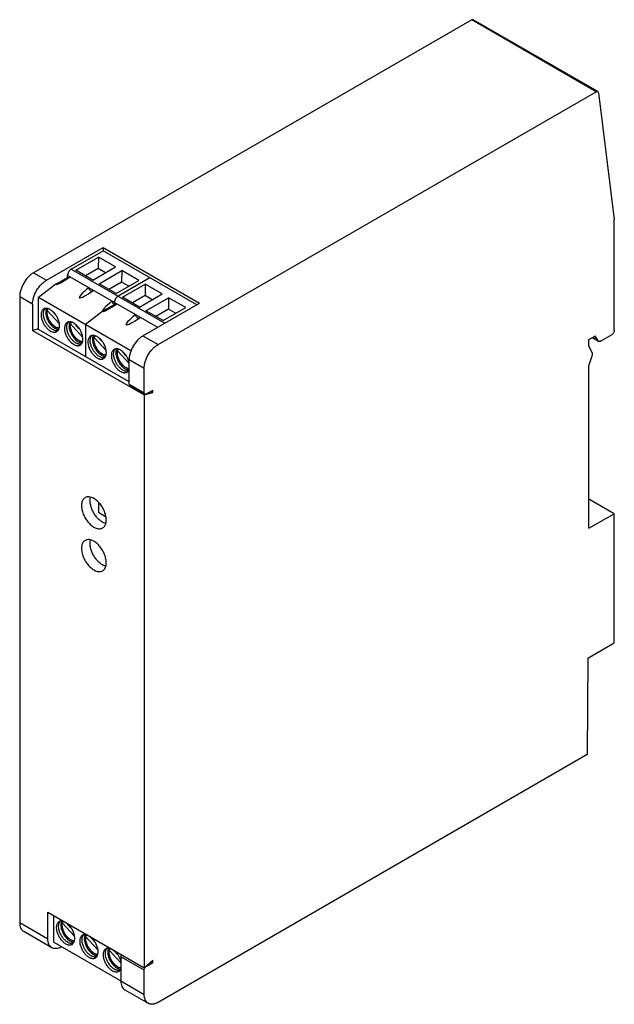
# Model space of a CAD drawing. Header units: millimetres. Extents: x 18 to 110, y 14 to 165.
import ezdxf

# ---------------------------------------------------------------- set-up
doc = ezdxf.new("R2010")
doc.units = ezdxf.units.MM
doc.header["$LTSCALE"] = 11.612723
doc.layers.get('0').update_dxf_attribs({"linetype": 'CONTINUOUS'})

msp = doc.modelspace()

# ---------------------------------------------------------------- linework, layer by layer
at = {"color": 7}
for p, q in [((87.69, 164.79), (20.47, 125.98)), ((87.94, 164.81), (87.69, 164.79)), ((106.78, 153.77), (87.69, 164.79)), ((107.03, 153.79), (87.94, 164.81)), ((39.57, 114.96), (106.78, 153.77)), ((106.78, 153.77), (107.03, 153.79)), ((107.03, 153.79), (107.14, 153.61)), ((107.14, 153.61), (109.57, 134.17)), ((109.57, 117.12), (109.57, 134.12)), ((22.45, 124.84), (31.15, 129.86)), ((26.27, 126.55), (31.15, 129.37)), ((31.15, 129.86), (31.15, 129.37)), ((31.15, 129.86), (45.95, 121.31)), ((45.52, 121.07), (31.15, 129.37)), ((26.94, 126.38), (30.42, 128.39)), ((30.42, 128.39), (30.4, 126.62)), ((33.04, 126.87), (30.42, 128.39)), ((20.47, 125.98), (22.45, 124.84)), ((25.71, 125.25), (25.71, 125.57)), ((39.52, 117.6), (25.71, 125.57)), ((26.27, 126.55), (40.64, 118.26)), ((29.56, 124.86), (26.94, 126.38)), ((30.4, 126.62), (28.46, 125.5)), ((29.56, 124.86), (33.04, 126.87)), ((31.5, 125.98), (30.4, 126.62)), ((30.53, 124.3), (34.02, 126.31)), ((34.02, 126.31), (33.99, 124.54)), ((36.63, 124.8), (34.02, 126.31)), ((23.92, 124.21), (21.25, 122.19)), ((23.92, 124.21), (25.71, 125.25)), ((33.15, 122.79), (30.53, 124.3)), ((33.99, 124.54), (32.05, 123.42)), ((33.15, 122.79), (36.63, 124.8)), ((38.34, 125.22), (33.46, 122.4)), ((35.09, 123.91), (33.99, 124.54)), ((34.13, 122.23), (37.61, 124.24)), ((37.61, 124.24), (37.59, 122.47)), ((40.22, 122.73), (37.61, 124.24)), ((37.59, 122.47), (35.65, 121.35)), ((36.74, 120.72), (40.22, 122.73)), ((38.68, 121.84), (37.59, 122.47)), ((18.35, 122.31), (18.35, 26.29)), ((20.33, 121.16), (18.35, 122.31)), ((20.33, 121.16), (20.33, 117.12)), ((21.25, 117.28), (21.25, 122.19)), ((35.42, 114.01), (21.25, 122.19)), ((32.89, 121.1), (31.1, 120.07)), ((32.89, 121.42), (32.89, 121.1)), ((36.74, 120.72), (34.13, 122.23)), ((37.25, 116.29), (45.95, 121.31)), ((37.72, 120.15), (41.2, 122.16)), ((41.2, 122.16), (41.18, 120.4)), ((43.82, 120.65), (41.2, 122.16)), ((22.55, 120.28), (22.58, 120.32)), ((22.77, 120.43), (22.58, 120.32)), ((24.42, 118.2), (22.58, 120.21)), ((23.91, 119.47), (23.32, 120.11)), ((31.1, 120.07), (28.44, 118.04)), ((40.34, 118.64), (37.72, 120.15)), ((41.18, 120.4), (39.24, 119.28)), ((40.34, 118.64), (43.82, 120.65)), ((42.27, 119.76), (41.18, 120.4)), ((23.57, 117.86), (23.57, 117.86)), ((26.15, 118.21), (26.18, 118.25)), ((28.01, 116.12), (26.17, 118.13)), ((26.36, 118.36), (26.18, 118.25)), ((27.5, 117.4), (26.91, 118.04)), ((28.44, 118.04), (28.44, 113.13)), ((21.25, 117.37), (20.33, 117.12)), ((20.33, 117.12), (37.44, 107.24)), ((35.13, 109.27), (21.25, 117.28)), ((23.73, 117.48), (23.75, 117.47)), ((107.45, 115.49), (109.22, 116.51)), ((27.16, 115.79), (27.16, 115.79)), ((27.32, 115.41), (27.34, 115.39)), ((29.74, 116.13), (29.77, 116.17)), ((31.6, 114.05), (29.76, 116.06)), ((29.96, 116.28), (29.77, 116.17)), ((31.09, 115.32), (30.51, 115.96)), ((37.25, 116.29), (39.57, 114.96)), ((105.68, 115.73), (106.67, 116.3)), ((105.68, 114.73), (105.68, 115.73)), ((107.2, 115.46), (106.2, 116.03)), ((106.22, 116.04), (107.14, 115.51)), ((106.72, 116.11), (106.53, 116.22)), ((106.72, 116.11), (106.67, 116.3)), ((107.14, 115.51), (106.72, 116.11)), ((107.2, 115.46), (107.14, 115.51)), ((30.75, 113.71), (30.75, 113.72)), ((30.91, 113.34), (30.94, 113.32)), ((33.33, 114.06), (33.36, 114.1)), ((33.55, 114.21), (33.36, 114.1)), ((35.13, 112.05), (33.36, 113.99)), ((34.69, 113.25), (34.1, 113.89)), ((105.71, 114.58), (106.15, 113.68)), ((106.15, 113.35), (105.71, 111.94)), ((35.13, 108.91), (35.13, 112.62)), ((37.44, 111.28), (35.13, 112.62)), ((34.35, 111.64), (34.34, 111.64)), ((34.5, 111.26), (34.53, 111.25)), ((37.44, 107.57), (37.44, 111.28)), ((105.68, 86.79), (105.68, 111.76)), ((35.13, 108.91), (35.23, 108.68)), ((35.13, 108.91), (37.44, 107.57)), ((37.54, 107.34), (35.23, 108.68)), ((37.44, 107.24), (38.77, 107.6)), ((37.54, 107.34), (37.44, 107.57)), ((37.79, 107.37), (37.54, 107.34)), ((38.77, 107.93), (37.79, 107.37)), ((38.48, 107.76), (38.77, 107.6)), ((38.77, 107.6), (38.77, 107.93)), ((37.44, 107.24), (37.44, 19.33)), ((30.44, 90.72), (30.44, 89.24)), ((109.57, 88.99), (105.68, 91.24)), ((30.44, 89.24), (31.54, 88.6)), ((105.68, 86.79), (109.57, 88.99)), ((109.57, 69.19), (109.57, 88.99)), ((105.53, 66.86), (109.57, 69.19)), ((105.53, 66.86), (105.42, 52.06)), ((105.42, 52.06), (39.57, 14.04)), ((22.67, 27.86), (37.44, 19.33)), ((22.67, 23.79), (22.67, 27.86)), ((23.58, 23.26), (23.58, 27.33)), ((18.35, 26.29), (22.67, 23.79)), ((24.89, 26.26), (24.92, 26.3)), ((24.91, 26.19), (26.74, 24.19)), ((25.14, 26.43), (24.92, 26.3)), ((26.2, 25.49), (25.57, 26.19)), ((23.29, 22.42), (18.97, 24.91)), ((28.48, 24.19), (28.51, 24.23)), ((28.74, 24.36), (28.51, 24.23)), ((23.58, 23.26), (33.86, 17.33)), ((25.9, 23.84), (25.9, 23.84)), ((26.06, 23.46), (26.09, 23.45)), ((28.5, 24.11), (30.34, 22.11)), ((29.79, 23.42), (29.16, 24.11)), ((29.5, 21.77), (29.49, 21.77)), ((29.65, 21.39), (29.68, 21.37)), ((32.07, 22.11), (32.1, 22.15)), ((32.33, 22.28), (32.1, 22.15)), ((32.1, 22.04), (33.86, 20.11)), ((33.39, 21.35), (32.75, 22.04)), ((33.09, 19.69), (33.09, 19.7)), ((37.44, 18.96), (33.86, 21.03)), ((33.86, 21.03), (33.86, 17.33)), ((38.77, 20.5), (37.44, 19.33)), ((37.79, 19.58), (38.77, 20.14)), ((38.52, 20.28), (38.77, 20.14)), ((38.77, 20.14), (38.77, 20.5)), ((33.24, 19.32), (33.27, 19.3)), ((37.44, 15.26), (37.44, 18.96)), ((37.75, 19.6), (37.79, 19.58)), ((33.86, 17.33), (37.44, 15.26)), ((34.49, 15.95), (38.06, 13.89))]:
    msp.add_line(p, q, dxfattribs=at)
for points in [[(23.57, 117.86), (23.57, 117.86), (23.57, 117.86)], [(27.16, 115.79), (27.16, 115.79), (27.16, 115.79)], [(30.75, 113.71), (30.75, 113.71), (30.75, 113.72)], [(34.35, 111.64), (34.35, 111.64), (34.34, 111.64)], [(25.9, 23.84), (25.9, 23.84), (25.9, 23.84)], [(29.5, 21.77), (29.49, 21.77), (29.49, 21.77)], [(33.09, 19.69), (33.09, 19.69), (33.09, 19.7)]]:
    msp.add_lwpolyline(points, dxfattribs=at)
for centre, radius, start, end in [((34.25, 121.29), 1.38, 146.2957, 153.7045), ((25.27, 120.06), 2.73, 195.6401, 196.9771), ((28.86, 117.99), 2.73, 195.6401, 196.9771), ((32.46, 115.92), 2.73, 195.6401, 196.9771), ((36.05, 113.84), 2.73, 195.6401, 196.9771), ((32.1, 111.44), 3.16, 19.0345, 21.0503), ((32.27, 111.5), 2.98, 15.1322, 19.0677), ((27, 25.68), 3.05, 196.5058, 199.7883), ((27.6, 26.04), 2.73, 195.6401, 196.9771), ((31.2, 23.97), 2.73, 195.6401, 196.9771), ((34.79, 21.9), 2.73, 195.6401, 196.9771)]:
    msp.add_arc(centre, radius, start, end, dxfattribs=at)
for centre, start_param, end_param in [((26.21, 125.95), -3.084306, -1.734825), ((29.8, 123.88), 1.849397, 4.548361), ((33.39, 121.81), 1.849397, 4.548361), ((36.98, 119.73), 1.849397, 4.548361)]:
    msp.add_ellipse(centre, major_axis=(2.31, 1.72), ratio=0.133825, start_param=start_param, end_param=end_param, dxfattribs=at)
for points, knots in [([(109.57, 134.17), (109.57, 134.17), (109.57, 134.15), (109.57, 134.13), (109.57, 134.12)], [0, 0, 0, 0, 0.243385, 1, 1, 1, 1]), ([(20.47, 125.98), (20.33, 125.9), (20.04, 125.7), (19.5, 125.19), (18.94, 124.42), (18.55, 123.54), (18.38, 122.82), (18.35, 122.47), (18.35, 122.31)], [0, 0, 0, 0, 0.114225, 0.237558, 0.499998, 0.76244, 0.885774, 1, 1, 1, 1]), ([(26.27, 126.55), (26.23, 126.53), (26.16, 126.48), (26.05, 126.38), (25.95, 126.26), (25.87, 126.13), (25.8, 125.99), (25.75, 125.85), (25.71, 125.71), (25.71, 125.62), (25.71, 125.57)], [0, 0, 0, 0, 0.114146, 0.237335, 0.366975, 0.499998, 0.633022, 0.762663, 0.885852, 1, 1, 1, 1]), ([(20.33, 121.16), (20.33, 121.33), (20.36, 121.68), (20.53, 122.4), (20.92, 123.27), (21.48, 124.05), (22.02, 124.55), (22.31, 124.75), (22.45, 124.84)], [0, 0, 0, 0, 0.114226, 0.23756, 0.500002, 0.762442, 0.885775, 1, 1, 1, 1]), ([(25.84, 125.2), (25.83, 125.2), (25.78, 125.21), (25.74, 125.23), (25.71, 125.25)], [0, 0, 0, 0, 0.230753, 1, 1, 1, 1]), ([(29.3, 123.17), (29.25, 123.2), (29.17, 123.26), (29.07, 123.39), (28.99, 123.54), (28.95, 123.65), (28.94, 123.7)], [0, 0, 0, 0, 0.231751, 0.487865, 0.750428, 1, 1, 1, 1]), ([(29.43, 123.12), (29.42, 123.12), (29.37, 123.13), (29.33, 123.15), (29.3, 123.17)], [0, 0, 0, 0, 0.230753, 1, 1, 1, 1]), ([(33.46, 122.4), (33.42, 122.38), (33.34, 122.33), (33.24, 122.23), (33.14, 122.11), (33.05, 121.98), (32.98, 121.84), (32.93, 121.7), (32.9, 121.56), (32.89, 121.47), (32.89, 121.42)], [0, 0, 0, 0, 0.114146, 0.237335, 0.366975, 0.499998, 0.633022, 0.762663, 0.885852, 1, 1, 1, 1]), ([(33.33, 122.31), (33.34, 122.32), (33.38, 122.36), (33.42, 122.38), (33.46, 122.4)], [0, 0, 0, 0, 0.259374, 1, 1, 1, 1]), ([(32.89, 121.1), (32.85, 121.12), (32.76, 121.19), (32.66, 121.32), (32.58, 121.47), (32.55, 121.57), (32.54, 121.63)], [0, 0, 0, 0, 0.231751, 0.487865, 0.750428, 1, 1, 1, 1]), ([(32.89, 121.42), (32.89, 121.44), (32.89, 121.49), (32.9, 121.54), (32.9, 121.58)], [0, 0, 0, 0, 0.240414, 1, 1, 1, 1]), ([(33.02, 121.05), (33.01, 121.05), (32.97, 121.06), (32.92, 121.08), (32.89, 121.1)], [0, 0, 0, 0, 0.230753, 1, 1, 1, 1]), ([(32.9, 121.58), (32.91, 121.63), (32.94, 121.74), (32.99, 121.85), (33.01, 121.9)], [0, 0, 0, 0, 0.487486, 1, 1, 1, 1]), ([(33.1, 122.06), (33.14, 122.11), (33.21, 122.2), (33.29, 122.28), (33.33, 122.31)], [0, 0, 0, 0, 0.512515, 1, 1, 1, 1]), ([(22.05, 120.43), (22, 120.4), (21.9, 120.33), (21.79, 120.19), (21.71, 120.01), (21.65, 119.81), (21.63, 119.59), (21.64, 119.34), (21.67, 119.09), (21.74, 118.82), (21.83, 118.55), (21.95, 118.29), (22.09, 118.03), (22.26, 117.79), (22.44, 117.57), (22.63, 117.37), (22.83, 117.2), (22.98, 117.11), (23.05, 117.06)], [0, 0, 0, 0, 0.042815, 0.087398, 0.135181, 0.187091, 0.243538, 0.304495, 0.369593, 0.438201, 0.509499, 0.582534, 0.656277, 0.729664, 0.801653, 0.871252, 0.937613, 1, 1, 1, 1]), ([(23.4, 117.27), (23.33, 117.31), (23.2, 117.39), (23.02, 117.55), (22.84, 117.72), (22.61, 117.99), (22.36, 118.36), (22.18, 118.77), (22.07, 119.1), (22.02, 119.35), (21.99, 119.58), (21.98, 119.8), (22.01, 120.01), (22.06, 120.2), (22.13, 120.36), (22.2, 120.45), (22.23, 120.5)], [0, 0, 0, 0, 0.060599, 0.124813, 0.192037, 0.261603, 0.404407, 0.546492, 0.615184, 0.681241, 0.744018, 0.803025, 0.857976, 0.908851, 0.955961, 1, 1, 1, 1]), ([(23.05, 120.33), (22.96, 120.38), (22.82, 120.44), (22.64, 120.5), (22.51, 120.52), (22.38, 120.53), (22.26, 120.51), (22.15, 120.48), (22.08, 120.45), (22.05, 120.43)], [0, 0, 0, 0, 0.289278, 0.42255, 0.548496, 0.667892, 0.78187, 0.891953, 1, 1, 1, 1]), ([(22.51, 120.54), (22.45, 120.47), (22.38, 120.32), (22.34, 120.1), (22.33, 119.96), (22.34, 119.89)], [0, 0, 0, 0, 0.417432, 0.689013, 1, 1, 1, 1]), ([(22.34, 119.89), (22.34, 119.78), (22.36, 119.55), (22.44, 119.21), (22.57, 118.86), (22.74, 118.52), (22.95, 118.2), (23.19, 117.92), (23.45, 117.67), (23.63, 117.54), (23.73, 117.48)], [0, 0, 0, 0, 0.114642, 0.237899, 0.367322, 0.499952, 0.632587, 0.762028, 0.885306, 1, 1, 1, 1]), ([(24.38, 117.43), (24.25, 117.45), (24.06, 117.51), (23.82, 117.64), (23.64, 117.77), (23.46, 117.92), (23.23, 118.16), (22.98, 118.5), (22.74, 118.94), (22.61, 119.33), (22.54, 119.64), (22.52, 119.87), (22.52, 120.08), (22.54, 120.22), (22.55, 120.28)], [0, 0, 0, 0, 0.104251, 0.161556, 0.222187, 0.285839, 0.352024, 0.489323, 0.628367, 0.762987, 0.826972, 0.887978, 0.945722, 1, 1, 1, 1]), ([(22.58, 120.21), (22.57, 120.22), (22.55, 120.24), (22.55, 120.27), (22.55, 120.28)], [0, 0, 0, 0, 0.530074, 1, 1, 1, 1]), ([(22.64, 119.33), (22.62, 119.41), (22.58, 119.56), (22.55, 119.79), (22.55, 120), (22.57, 120.14), (22.58, 120.21)], [0, 0, 0, 0, 0.272956, 0.531926, 0.774767, 1, 1, 1, 1]), ([(24.05, 116.96), (24.1, 116.99), (24.19, 117.06), (24.3, 117.21), (24.39, 117.38), (24.44, 117.58), (24.47, 117.81), (24.46, 118.05), (24.42, 118.31), (24.36, 118.57), (24.26, 118.84), (24.14, 119.1), (24, 119.36), (23.84, 119.6), (23.66, 119.82), (23.46, 120.02), (23.26, 120.19), (23.12, 120.29), (23.05, 120.33)], [0, 0, 0, 0, 0.042815, 0.087398, 0.135181, 0.187091, 0.243538, 0.304495, 0.369593, 0.438201, 0.509499, 0.582534, 0.656277, 0.729664, 0.801653, 0.871252, 0.937613, 1, 1, 1, 1]), ([(36.48, 119.02), (36.44, 119.05), (36.35, 119.12), (36.25, 119.24), (36.17, 119.39), (36.14, 119.5), (36.13, 119.55)], [0, 0, 0, 0, 0.231751, 0.487865, 0.750428, 1, 1, 1, 1]), ([(23.33, 118.09), (23.25, 118.18), (23.11, 118.35), (22.92, 118.64), (22.77, 118.95), (22.69, 119.16), (22.66, 119.27)], [0, 0, 0, 0, 0.247425, 0.500457, 0.753248, 1, 1, 1, 1]), ([(23.57, 117.86), (23.55, 117.88), (23.46, 117.95), (23.39, 118.03), (23.33, 118.09)], [0, 0, 0, 0, 0.244483, 1, 1, 1, 1]), ([(24.39, 117.48), (24.25, 117.49), (24.04, 117.55), (23.77, 117.71), (23.64, 117.81), (23.57, 117.86)], [0, 0, 0, 0, 0.456449, 0.718036, 1, 1, 1, 1]), ([(25.64, 118.36), (25.59, 118.33), (25.5, 118.26), (25.38, 118.11), (25.3, 117.94), (25.25, 117.74), (25.22, 117.51), (25.23, 117.27), (25.26, 117.01), (25.33, 116.75), (25.42, 116.48), (25.54, 116.22), (25.69, 115.96), (25.85, 115.72), (26.03, 115.5), (26.22, 115.3), (26.42, 115.13), (26.57, 115.03), (26.64, 114.99)], [0, 0, 0, 0, 0.042815, 0.087398, 0.135181, 0.187091, 0.243538, 0.304495, 0.369593, 0.438201, 0.509499, 0.582534, 0.656277, 0.729664, 0.801653, 0.871252, 0.937613, 1, 1, 1, 1]), ([(26.99, 115.19), (26.93, 115.23), (26.8, 115.32), (26.61, 115.47), (26.43, 115.65), (26.2, 115.92), (25.95, 116.29), (25.77, 116.7), (25.66, 117.03), (25.61, 117.27), (25.58, 117.51), (25.58, 117.73), (25.6, 117.94), (25.65, 118.12), (25.72, 118.29), (25.79, 118.38), (25.82, 118.42)], [0, 0, 0, 0, 0.060599, 0.124813, 0.192037, 0.261603, 0.404407, 0.546492, 0.615184, 0.681241, 0.744018, 0.803025, 0.857976, 0.908851, 0.955961, 1, 1, 1, 1]), ([(26.64, 118.26), (26.55, 118.31), (26.42, 118.37), (26.23, 118.42), (26.1, 118.45), (25.97, 118.45), (25.85, 118.44), (25.74, 118.41), (25.67, 118.37), (25.64, 118.36)], [0, 0, 0, 0, 0.289278, 0.42255, 0.548496, 0.667892, 0.78187, 0.891953, 1, 1, 1, 1]), ([(26.1, 118.47), (26.04, 118.4), (25.97, 118.25), (25.93, 118.02), (25.93, 117.89), (25.93, 117.82)], [0, 0, 0, 0, 0.417432, 0.689013, 1, 1, 1, 1]), ([(27.97, 115.35), (27.84, 115.37), (27.65, 115.44), (27.41, 115.57), (27.23, 115.7), (27.05, 115.85), (26.83, 116.08), (26.57, 116.42), (26.34, 116.87), (26.2, 117.26), (26.14, 117.57), (26.11, 117.79), (26.11, 118.01), (26.13, 118.14), (26.15, 118.21)], [0, 0, 0, 0, 0.104251, 0.161556, 0.222187, 0.285839, 0.352024, 0.489323, 0.628367, 0.762987, 0.826972, 0.887978, 0.945722, 1, 1, 1, 1]), ([(26.17, 118.13), (26.16, 118.14), (26.15, 118.17), (26.14, 118.2), (26.15, 118.21)], [0, 0, 0, 0, 0.530074, 1, 1, 1, 1]), ([(26.23, 117.25), (26.21, 117.33), (26.17, 117.49), (26.15, 117.71), (26.14, 117.93), (26.16, 118.07), (26.17, 118.13)], [0, 0, 0, 0, 0.272956, 0.531926, 0.774767, 1, 1, 1, 1]), ([(27.64, 114.89), (27.69, 114.92), (27.78, 114.99), (27.89, 115.13), (27.98, 115.31), (28.03, 115.51), (28.06, 115.73), (28.05, 115.98), (28.01, 116.23), (27.95, 116.5), (27.86, 116.77), (27.74, 117.03), (27.59, 117.29), (27.43, 117.53), (27.25, 117.75), (27.06, 117.95), (26.85, 118.12), (26.71, 118.21), (26.64, 118.26)], [0, 0, 0, 0, 0.042815, 0.087398, 0.135181, 0.187091, 0.243538, 0.304495, 0.369593, 0.438201, 0.509499, 0.582534, 0.656277, 0.729664, 0.801653, 0.871252, 0.937613, 1, 1, 1, 1]), ([(36.62, 118.98), (36.61, 118.98), (36.56, 118.99), (36.51, 119.01), (36.48, 119.02)], [0, 0, 0, 0, 0.230753, 1, 1, 1, 1]), ([(23.05, 117.06), (23.14, 117.01), (23.27, 116.95), (23.45, 116.9), (23.59, 116.87), (23.71, 116.87), (23.83, 116.88), (23.94, 116.91), (24.01, 116.95), (24.05, 116.96)], [0, 0, 0, 0, 0.289278, 0.42255, 0.548496, 0.667892, 0.78187, 0.891953, 1, 1, 1, 1]), ([(24.21, 117.1), (24.15, 117.08), (24.02, 117.07), (23.82, 117.09), (23.61, 117.16), (23.47, 117.23), (23.4, 117.27)], [0, 0, 0, 0, 0.220244, 0.457938, 0.717402, 1, 1, 1, 1]), ([(23.75, 117.47), (23.81, 117.44), (23.92, 117.38), (24.12, 117.31), (24.27, 117.29), (24.36, 117.3)], [0, 0, 0, 0, 0.307553, 0.577746, 1, 1, 1, 1]), ([(25.93, 117.82), (25.93, 117.71), (25.95, 117.48), (26.04, 117.14), (26.17, 116.79), (26.34, 116.45), (26.54, 116.13), (26.78, 115.84), (27.04, 115.6), (27.22, 115.47), (27.32, 115.41)], [0, 0, 0, 0, 0.114642, 0.237899, 0.367322, 0.499952, 0.632587, 0.762028, 0.885306, 1, 1, 1, 1]), ([(26.92, 116.02), (26.84, 116.1), (26.7, 116.28), (26.52, 116.57), (26.36, 116.87), (26.28, 117.09), (26.25, 117.19)], [0, 0, 0, 0, 0.247425, 0.500457, 0.753248, 1, 1, 1, 1]), ([(30.59, 113.12), (30.52, 113.16), (30.39, 113.25), (30.2, 113.4), (30.02, 113.58), (29.79, 113.84), (29.55, 114.22), (29.36, 114.62), (29.25, 114.95), (29.2, 115.2), (29.17, 115.43), (29.17, 115.65), (29.19, 115.86), (29.24, 116.05), (29.31, 116.21), (29.38, 116.31), (29.42, 116.35)], [0, 0, 0, 0, 0.060599, 0.124813, 0.192037, 0.261603, 0.404407, 0.546492, 0.615184, 0.681241, 0.744018, 0.803025, 0.857976, 0.908851, 0.955961, 1, 1, 1, 1]), ([(30.23, 116.18), (30.14, 116.23), (30.01, 116.3), (29.82, 116.35), (29.69, 116.37), (29.57, 116.38), (29.45, 116.36), (29.33, 116.33), (29.26, 116.3), (29.23, 116.28)], [0, 0, 0, 0, 0.289278, 0.42255, 0.548496, 0.667892, 0.78187, 0.891953, 1, 1, 1, 1]), ([(29.69, 116.4), (29.63, 116.32), (29.57, 116.17), (29.52, 115.95), (29.52, 115.82), (29.52, 115.75)], [0, 0, 0, 0, 0.417432, 0.689013, 1, 1, 1, 1]), ([(109.57, 117.12), (109.57, 117.06), (109.55, 116.94), (109.47, 116.77), (109.36, 116.62), (109.27, 116.54), (109.22, 116.51)], [0, 0, 0, 0, 0.237243, 0.5, 0.762756, 1, 1, 1, 1]), ([(26.64, 114.99), (26.73, 114.94), (26.86, 114.88), (27.05, 114.82), (27.18, 114.8), (27.3, 114.79), (27.42, 114.81), (27.54, 114.84), (27.61, 114.87), (27.64, 114.89)], [0, 0, 0, 0, 0.289278, 0.42255, 0.548496, 0.667892, 0.78187, 0.891953, 1, 1, 1, 1]), ([(27.16, 115.79), (27.14, 115.81), (27.06, 115.88), (26.98, 115.96), (26.92, 116.02)], [0, 0, 0, 0, 0.244483, 1, 1, 1, 1]), ([(27.81, 115.02), (27.75, 115.01), (27.62, 114.99), (27.41, 115.02), (27.2, 115.09), (27.06, 115.15), (26.99, 115.19)], [0, 0, 0, 0, 0.220244, 0.457938, 0.717402, 1, 1, 1, 1]), ([(27.99, 115.41), (27.85, 115.41), (27.63, 115.48), (27.36, 115.63), (27.23, 115.73), (27.16, 115.79)], [0, 0, 0, 0, 0.456449, 0.718036, 1, 1, 1, 1]), ([(27.34, 115.39), (27.4, 115.36), (27.51, 115.31), (27.71, 115.24), (27.87, 115.22), (27.96, 115.23)], [0, 0, 0, 0, 0.307553, 0.577746, 1, 1, 1, 1]), ([(29.23, 116.28), (29.18, 116.25), (29.09, 116.18), (28.98, 116.04), (28.89, 115.87), (28.84, 115.66), (28.81, 115.44), (28.82, 115.2), (28.86, 114.94), (28.92, 114.67), (29.02, 114.41), (29.14, 114.14), (29.28, 113.89), (29.44, 113.64), (29.62, 113.42), (29.81, 113.22), (30.02, 113.05), (30.16, 112.96), (30.23, 112.92)], [0, 0, 0, 0, 0.042815, 0.087398, 0.135181, 0.187091, 0.243538, 0.304495, 0.369593, 0.438201, 0.509499, 0.582534, 0.656277, 0.729664, 0.801653, 0.871252, 0.937613, 1, 1, 1, 1]), ([(29.52, 115.75), (29.52, 115.63), (29.55, 115.41), (29.63, 115.06), (29.76, 114.71), (29.93, 114.38), (30.14, 114.06), (30.37, 113.77), (30.63, 113.53), (30.82, 113.39), (30.91, 113.34)], [0, 0, 0, 0, 0.114642, 0.237899, 0.367322, 0.499952, 0.632587, 0.762028, 0.885306, 1, 1, 1, 1]), ([(31.56, 113.28), (31.43, 113.3), (31.24, 113.36), (31, 113.49), (30.82, 113.62), (30.65, 113.78), (30.42, 114.01), (30.17, 114.35), (29.93, 114.79), (29.79, 115.19), (29.73, 115.5), (29.71, 115.72), (29.71, 115.93), (29.72, 116.07), (29.74, 116.13)], [0, 0, 0, 0, 0.104251, 0.161556, 0.222187, 0.285839, 0.352024, 0.489323, 0.628367, 0.762987, 0.826972, 0.887978, 0.945722, 1, 1, 1, 1]), ([(29.76, 116.06), (29.75, 116.07), (29.74, 116.09), (29.74, 116.12), (29.74, 116.13)], [0, 0, 0, 0, 0.530074, 1, 1, 1, 1]), ([(29.82, 115.18), (29.8, 115.26), (29.77, 115.41), (29.74, 115.64), (29.73, 115.86), (29.75, 115.99), (29.76, 116.06)], [0, 0, 0, 0, 0.272956, 0.531926, 0.774767, 1, 1, 1, 1]), ([(30.51, 113.95), (30.44, 114.03), (30.29, 114.21), (30.11, 114.49), (29.95, 114.8), (29.87, 115.01), (29.84, 115.12)], [0, 0, 0, 0, 0.247425, 0.500457, 0.753248, 1, 1, 1, 1]), ([(31.23, 112.82), (31.28, 112.85), (31.37, 112.92), (31.49, 113.06), (31.57, 113.23), (31.63, 113.43), (31.65, 113.66), (31.64, 113.9), (31.61, 114.16), (31.54, 114.42), (31.45, 114.69), (31.33, 114.96), (31.19, 115.21), (31.02, 115.45), (30.84, 115.68), (30.65, 115.88), (30.45, 116.05), (30.3, 116.14), (30.23, 116.18)], [0, 0, 0, 0, 0.042815, 0.087398, 0.135181, 0.187091, 0.243538, 0.304495, 0.369593, 0.438201, 0.509499, 0.582534, 0.656277, 0.729664, 0.801653, 0.871252, 0.937613, 1, 1, 1, 1]), ([(37.25, 116.29), (37.11, 116.21), (36.82, 116.01), (36.28, 115.5), (35.72, 114.73), (35.33, 113.85), (35.16, 113.13), (35.13, 112.79), (35.13, 112.62)], [0, 0, 0, 0, 0.114225, 0.237558, 0.499998, 0.76244, 0.885774, 1, 1, 1, 1]), ([(37.44, 111.28), (37.44, 111.45), (37.47, 111.8), (37.64, 112.52), (38.03, 113.4), (38.6, 114.17), (39.13, 114.67), (39.42, 114.87), (39.57, 114.96)], [0, 0, 0, 0, 0.114226, 0.23756, 0.500002, 0.762442, 0.885775, 1, 1, 1, 1]), ([(107.45, 115.49), (107.42, 115.47), (107.38, 115.45), (107.31, 115.44), (107.25, 115.44), (107.21, 115.45), (107.2, 115.46)], [0, 0, 0, 0, 0.28934, 0.548999, 0.78211, 1, 1, 1, 1]), ([(30.75, 113.72), (30.73, 113.73), (30.65, 113.81), (30.57, 113.88), (30.51, 113.95)], [0, 0, 0, 0, 0.244483, 1, 1, 1, 1]), ([(31.58, 113.33), (31.44, 113.34), (31.22, 113.41), (30.95, 113.56), (30.82, 113.66), (30.75, 113.71)], [0, 0, 0, 0, 0.456449, 0.718036, 1, 1, 1, 1]), ([(30.94, 113.32), (30.99, 113.29), (31.1, 113.23), (31.31, 113.16), (31.46, 113.14), (31.55, 113.16)], [0, 0, 0, 0, 0.307553, 0.577746, 1, 1, 1, 1]), ([(32.82, 114.21), (32.77, 114.18), (32.68, 114.11), (32.57, 113.97), (32.48, 113.79), (32.43, 113.59), (32.41, 113.37), (32.41, 113.12), (32.45, 112.87), (32.51, 112.6), (32.61, 112.33), (32.73, 112.07), (32.87, 111.81), (33.03, 111.57), (33.21, 111.35), (33.41, 111.15), (33.61, 110.98), (33.75, 110.88), (33.82, 110.84)], [0, 0, 0, 0, 0.042815, 0.087398, 0.135181, 0.187091, 0.243538, 0.304495, 0.369593, 0.438201, 0.509499, 0.582534, 0.656277, 0.729664, 0.801653, 0.871252, 0.937613, 1, 1, 1, 1]), ([(34.18, 111.05), (34.11, 111.08), (33.98, 111.17), (33.79, 111.32), (33.61, 111.5), (33.38, 111.77), (33.14, 112.14), (32.95, 112.55), (32.85, 112.88), (32.79, 113.12), (32.76, 113.36), (32.76, 113.58), (32.78, 113.79), (32.83, 113.97), (32.9, 114.14), (32.97, 114.23), (33.01, 114.27)], [0, 0, 0, 0, 0.060599, 0.124813, 0.192037, 0.261603, 0.404407, 0.546492, 0.615184, 0.681241, 0.744018, 0.803025, 0.857976, 0.908851, 0.955961, 1, 1, 1, 1]), ([(33.82, 114.11), (33.74, 114.16), (33.6, 114.22), (33.42, 114.28), (33.29, 114.3), (33.16, 114.3), (33.04, 114.29), (32.93, 114.26), (32.86, 114.23), (32.82, 114.21)], [0, 0, 0, 0, 0.289278, 0.42255, 0.548496, 0.667892, 0.78187, 0.891953, 1, 1, 1, 1]), ([(33.28, 114.32), (33.22, 114.25), (33.16, 114.1), (33.12, 113.88), (33.11, 113.74), (33.11, 113.67)], [0, 0, 0, 0, 0.417432, 0.689013, 1, 1, 1, 1]), ([(33.11, 113.67), (33.11, 113.56), (33.14, 113.33), (33.22, 112.99), (33.35, 112.64), (33.52, 112.3), (33.73, 111.98), (33.97, 111.7), (34.22, 111.45), (34.41, 111.32), (34.5, 111.26)], [0, 0, 0, 0, 0.114642, 0.237899, 0.367322, 0.499952, 0.632587, 0.762028, 0.885306, 1, 1, 1, 1]), ([(35.13, 111.21), (35.01, 111.23), (34.82, 111.3), (34.58, 111.43), (34.4, 111.56), (34.23, 111.71), (34, 111.95), (33.75, 112.28), (33.52, 112.73), (33.38, 113.12), (33.32, 113.43), (33.3, 113.65), (33.3, 113.86), (33.32, 113.99), (33.33, 114.06)], [0, 0, 0, 0, 0.104724, 0.162238, 0.223037, 0.286803, 0.353045, 0.490297, 0.629127, 0.763456, 0.827294, 0.88817, 0.945806, 1, 1, 1, 1]), ([(33.36, 113.99), (33.35, 114), (33.33, 114.02), (33.33, 114.05), (33.33, 114.06)], [0, 0, 0, 0, 0.530074, 1, 1, 1, 1]), ([(33.42, 113.11), (33.39, 113.18), (33.36, 113.34), (33.33, 113.57), (33.33, 113.78), (33.34, 113.92), (33.36, 113.99)], [0, 0, 0, 0, 0.272956, 0.531926, 0.774767, 1, 1, 1, 1]), ([(35.05, 112.58), (34.99, 112.74), (34.84, 113.05), (34.55, 113.48), (34.26, 113.79), (34.01, 113.99), (33.89, 114.07), (33.82, 114.11)], [0, 0, 0, 0, 0.261017, 0.522195, 0.771766, 0.889111, 1, 1, 1, 1]), ([(105.68, 114.73), (105.68, 114.71), (105.68, 114.66), (105.69, 114.61), (105.71, 114.58)], [0, 0, 0, 0, 0.272856, 1, 1, 1, 1]), ([(106.15, 113.68), (106.15, 113.67), (106.17, 113.62), (106.18, 113.57), (106.18, 113.53)], [0, 0, 0, 0, 0.229168, 1, 1, 1, 1]), ([(106.18, 113.53), (106.18, 113.52), (106.17, 113.45), (106.16, 113.39), (106.15, 113.35)], [0, 0, 0, 0, 0.235017, 1, 1, 1, 1]), ([(30.23, 112.92), (30.32, 112.87), (30.45, 112.8), (30.64, 112.75), (30.77, 112.73), (30.9, 112.72), (31.02, 112.73), (31.13, 112.77), (31.2, 112.8), (31.23, 112.82)], [0, 0, 0, 0, 0.289278, 0.42255, 0.548496, 0.667892, 0.78187, 0.891953, 1, 1, 1, 1]), ([(31.4, 112.95), (31.34, 112.93), (31.21, 112.92), (31, 112.95), (30.79, 113.01), (30.65, 113.08), (30.59, 113.12)], [0, 0, 0, 0, 0.220244, 0.457938, 0.717402, 1, 1, 1, 1]), ([(34.1, 111.87), (34.03, 111.95), (33.89, 112.13), (33.7, 112.42), (33.55, 112.72), (33.47, 112.94), (33.43, 113.04)], [0, 0, 0, 0, 0.247425, 0.500457, 0.753248, 1, 1, 1, 1]), ([(34.34, 111.64), (34.32, 111.66), (34.24, 111.73), (34.16, 111.81), (34.1, 111.87)], [0, 0, 0, 0, 0.244483, 1, 1, 1, 1]), ([(105.71, 111.94), (105.7, 111.92), (105.69, 111.86), (105.68, 111.8), (105.68, 111.76)], [0, 0, 0, 0, 0.264379, 1, 1, 1, 1]), ([(33.82, 110.84), (33.91, 110.79), (34.05, 110.73), (34.23, 110.67), (34.36, 110.65), (34.49, 110.65), (34.61, 110.66), (34.72, 110.69), (34.79, 110.72), (34.82, 110.74)], [0, 0, 0, 0, 0.289278, 0.42255, 0.548496, 0.667892, 0.78187, 0.891953, 1, 1, 1, 1]), ([(34.99, 110.87), (34.93, 110.86), (34.8, 110.85), (34.6, 110.87), (34.38, 110.94), (34.25, 111.01), (34.18, 111.05)], [0, 0, 0, 0, 0.220244, 0.457938, 0.717402, 1, 1, 1, 1]), ([(35.13, 111.26), (35, 111.27), (34.79, 111.34), (34.54, 111.49), (34.41, 111.59), (34.35, 111.64)], [0, 0, 0, 0, 0.458835, 0.71982, 1, 1, 1, 1]), ([(34.53, 111.25), (34.59, 111.21), (34.7, 111.16), (34.9, 111.09), (35.05, 111.07), (35.14, 111.08)], [0, 0, 0, 0, 0.307553, 0.577746, 1, 1, 1, 1]), ([(34.82, 110.74), (34.86, 110.76), (34.93, 110.81), (35.02, 110.91), (35.09, 111.02), (35.13, 111.1), (35.15, 111.14)], [0, 0, 0, 0, 0.237481, 0.480295, 0.733201, 1, 1, 1, 1]), ([(28.39, 91.48), (28.32, 91.45), (28.2, 91.35), (28.05, 91.16), (27.93, 90.92), (27.83, 90.55), (27.82, 90), (27.96, 89.31), (28.25, 88.6), (28.66, 87.94), (29.15, 87.37), (29.54, 87.08), (29.73, 86.96)], [0, 0, 0, 0, 0.042858, 0.087486, 0.135318, 0.187282, 0.304543, 0.438211, 0.582553, 0.729712, 0.871311, 1, 1, 1, 1]), ([(29.73, 91.35), (29.62, 91.42), (29.38, 91.53), (29.02, 91.62), (28.68, 91.61), (28.48, 91.54), (28.39, 91.48)], [0, 0, 0, 0, 0.28964, 0.549109, 0.782235, 1, 1, 1, 1]), ([(31.06, 87.72), (30.9, 87.81), (30.6, 88.03), (30.19, 88.44), (29.83, 88.93), (29.53, 89.47), (29.31, 90.03), (29.17, 90.59), (29.14, 91.11), (29.19, 91.44), (29.23, 91.59)], [0, 0, 0, 0, 0.118452, 0.247427, 0.382895, 0.520288, 0.654712, 0.781631, 0.897401, 1, 1, 1, 1]), ([(31.08, 86.83), (31.15, 86.87), (31.27, 86.96), (31.42, 87.15), (31.54, 87.39), (31.64, 87.76), (31.65, 88.31), (31.51, 89.01), (31.22, 89.71), (30.81, 90.38), (30.32, 90.94), (29.93, 91.24), (29.73, 91.35)], [0, 0, 0, 0, 0.042858, 0.087486, 0.135318, 0.187282, 0.304543, 0.438211, 0.582553, 0.729712, 0.871311, 1, 1, 1, 1]), ([(31.51, 87.53), (31.47, 87.54), (31.32, 87.59), (31.17, 87.66), (31.06, 87.72)], [0, 0, 0, 0, 0.238224, 1, 1, 1, 1]), ([(29.73, 86.96), (29.85, 86.89), (30.09, 86.78), (30.45, 86.69), (30.79, 86.7), (30.99, 86.78), (31.08, 86.83)], [0, 0, 0, 0, 0.28964, 0.549109, 0.782235, 1, 1, 1, 1]), ([(28.39, 84.91), (28.32, 84.87), (28.2, 84.78), (28.05, 84.59), (27.93, 84.35), (27.83, 83.98), (27.82, 83.43), (27.96, 82.73), (28.25, 82.03), (28.66, 81.36), (29.15, 80.8), (29.54, 80.5), (29.73, 80.39)], [0, 0, 0, 0, 0.042858, 0.087486, 0.135318, 0.187282, 0.304543, 0.438211, 0.582553, 0.729712, 0.871311, 1, 1, 1, 1]), ([(29.73, 84.78), (29.62, 84.85), (29.38, 84.96), (29.02, 85.05), (28.68, 85.04), (28.48, 84.96), (28.39, 84.91)], [0, 0, 0, 0, 0.28964, 0.549109, 0.782235, 1, 1, 1, 1]), ([(31.06, 81.15), (30.9, 81.24), (30.6, 81.46), (30.19, 81.87), (29.83, 82.36), (29.53, 82.9), (29.3, 83.46), (29.17, 84.01), (29.14, 84.54), (29.19, 84.87), (29.23, 85.01)], [0, 0, 0, 0, 0.118454, 0.247432, 0.382903, 0.520298, 0.654722, 0.78164, 0.897406, 1, 1, 1, 1]), ([(31.08, 80.26), (31.15, 80.3), (31.27, 80.39), (31.42, 80.58), (31.54, 80.82), (31.64, 81.19), (31.65, 81.74), (31.51, 82.44), (31.22, 83.14), (30.81, 83.81), (30.32, 84.37), (29.93, 84.67), (29.73, 84.78)], [0, 0, 0, 0, 0.042858, 0.087486, 0.135318, 0.187282, 0.304543, 0.438211, 0.582553, 0.729712, 0.871311, 1, 1, 1, 1]), ([(29.73, 80.39), (29.85, 80.32), (30.09, 80.21), (30.45, 80.12), (30.79, 80.13), (30.99, 80.21), (31.08, 80.26)], [0, 0, 0, 0, 0.28964, 0.549109, 0.782235, 1, 1, 1, 1]), ([(31.51, 80.96), (31.47, 80.97), (31.32, 81.02), (31.17, 81.09), (31.06, 81.15)], [0, 0, 0, 0, 0.23822, 1, 1, 1, 1]), ([(18.35, 26.29), (18.35, 26.13), (18.38, 25.84), (18.49, 25.45), (18.69, 25.12), (18.87, 24.97), (18.97, 24.91)], [0, 0, 0, 0, 0.289704, 0.549091, 0.782217, 1, 1, 1, 1]), ([(24.38, 26.41), (24.33, 26.38), (24.24, 26.31), (24.13, 26.17), (24.04, 25.99), (23.99, 25.79), (23.96, 25.57), (23.97, 25.33), (24.01, 25.07), (24.05, 24.9), (24.07, 24.81)], [0, 0, 0, 0, 0.09774, 0.199505, 0.308561, 0.427019, 0.555821, 0.69491, 0.843445, 1, 1, 1, 1]), ([(25.73, 23.25), (25.67, 23.29), (25.54, 23.37), (25.28, 23.58), (24.99, 23.9), (24.69, 24.35), (24.51, 24.76), (24.4, 25.09), (24.35, 25.33), (24.32, 25.57), (24.32, 25.79), (24.34, 26), (24.39, 26.18), (24.47, 26.35), (24.53, 26.44), (24.57, 26.48)], [0, 0, 0, 0, 0.060662, 0.12496, 0.261797, 0.404763, 0.546947, 0.615655, 0.6817, 0.744435, 0.803373, 0.858236, 0.909012, 0.956027, 1, 1, 1, 1]), ([(25.32, 26.34), (25.24, 26.39), (25.07, 26.46), (24.82, 26.51), (24.62, 26.5), (24.48, 26.46), (24.41, 26.43), (24.38, 26.41)], [0, 0, 0, 0, 0.287088, 0.545203, 0.779263, 0.890553, 1, 1, 1, 1]), ([(24.84, 26.53), (24.78, 26.45), (24.72, 26.3), (24.67, 26.08), (24.67, 25.94), (24.67, 25.87)], [0, 0, 0, 0, 0.416888, 0.688594, 1, 1, 1, 1]), ([(24.67, 25.87), (24.67, 25.76), (24.69, 25.53), (24.78, 25.19), (24.91, 24.84), (25.08, 24.5), (25.29, 24.18), (25.52, 23.9), (25.78, 23.65), (25.97, 23.52), (26.06, 23.46)], [0, 0, 0, 0, 0.114642, 0.237899, 0.367321, 0.49995, 0.632586, 0.762025, 0.885305, 1, 1, 1, 1]), ([(26.71, 23.41), (26.59, 23.43), (26.4, 23.49), (26.16, 23.62), (25.98, 23.75), (25.8, 23.9), (25.57, 24.13), (25.32, 24.47), (25.08, 24.92), (24.94, 25.31), (24.88, 25.62), (24.85, 25.91), (24.86, 26.13), (24.89, 26.26)], [0, 0, 0, 0, 0.104136, 0.161392, 0.221987, 0.285619, 0.351801, 0.489144, 0.628281, 0.763016, 0.827058, 0.888116, 1, 1, 1, 1]), ([(24.91, 26.19), (24.9, 26.2), (24.89, 26.22), (24.88, 26.25), (24.89, 26.26)], [0, 0, 0, 0, 0.530074, 1, 1, 1, 1]), ([(24.97, 25.31), (24.95, 25.39), (24.92, 25.54), (24.89, 25.77), (24.88, 25.98), (24.9, 26.12), (24.91, 26.19)], [0, 0, 0, 0, 0.272956, 0.531926, 0.774767, 1, 1, 1, 1]), ([(26.38, 22.94), (26.43, 22.97), (26.52, 23.04), (26.63, 23.18), (26.72, 23.35), (26.77, 23.55), (26.8, 23.76), (26.79, 24), (26.76, 24.25), (26.7, 24.51), (26.61, 24.77), (26.46, 25.12), (26.27, 25.45), (26.04, 25.75), (25.85, 25.95), (25.65, 26.13), (25.51, 26.23), (25.44, 26.27)], [0, 0, 0, 0, 0.042791, 0.087286, 0.134878, 0.186482, 0.242525, 0.303011, 0.367613, 0.435752, 0.50666, 0.579435, 0.726492, 0.798871, 0.869129, 0.936414, 1, 1, 1, 1]), ([(24.13, 24.64), (24.19, 24.47), (24.34, 24.15), (24.63, 23.7), (24.93, 23.38), (25.18, 23.17), (25.31, 23.08), (25.38, 23.04)], [0, 0, 0, 0, 0.259924, 0.521315, 0.771521, 0.889088, 1, 1, 1, 1]), ([(25.66, 24.07), (25.59, 24.16), (25.44, 24.33), (25.26, 24.62), (25.1, 24.93), (25.02, 25.14), (24.99, 25.25)], [0, 0, 0, 0, 0.247425, 0.500457, 0.753248, 1, 1, 1, 1]), ([(27.97, 24.33), (27.92, 24.31), (27.83, 24.23), (27.72, 24.09), (27.63, 23.92), (27.58, 23.72), (27.56, 23.49), (27.56, 23.25), (27.6, 22.99), (27.66, 22.73), (27.76, 22.46), (27.92, 22.11), (28.12, 21.77), (28.36, 21.48), (28.56, 21.28), (28.76, 21.11), (28.9, 21.01), (28.97, 20.97)], [0, 0, 0, 0, 0.042821, 0.087409, 0.135199, 0.187115, 0.243569, 0.304535, 0.36964, 0.438257, 0.509564, 0.58261, 0.729626, 0.801626, 0.871233, 0.937608, 1, 1, 1, 1]), ([(29.33, 21.17), (29.26, 21.21), (29.13, 21.3), (28.87, 21.51), (28.58, 21.83), (28.29, 22.27), (28.1, 22.68), (27.99, 23.01), (27.94, 23.26), (27.91, 23.49), (27.91, 23.72), (27.93, 23.92), (27.98, 24.11), (28.06, 24.27), (28.13, 24.37), (28.16, 24.41)], [0, 0, 0, 0, 0.060662, 0.12496, 0.261797, 0.404763, 0.546947, 0.615655, 0.6817, 0.744435, 0.803373, 0.858236, 0.909012, 0.956027, 1, 1, 1, 1]), ([(28.91, 24.27), (28.83, 24.31), (28.66, 24.38), (28.41, 24.44), (28.21, 24.43), (28.07, 24.38), (28, 24.35), (27.97, 24.33)], [0, 0, 0, 0, 0.287088, 0.545203, 0.779263, 0.890553, 1, 1, 1, 1]), ([(28.43, 24.45), (28.37, 24.38), (28.31, 24.23), (28.27, 24), (28.26, 23.87), (28.26, 23.8)], [0, 0, 0, 0, 0.416888, 0.688594, 1, 1, 1, 1]), ([(30.31, 21.33), (30.18, 21.35), (29.99, 21.41), (29.75, 21.55), (29.57, 21.67), (29.39, 21.83), (29.16, 22.06), (28.91, 22.4), (28.67, 22.84), (28.53, 23.24), (28.47, 23.55), (28.44, 23.84), (28.45, 24.05), (28.48, 24.19)], [0, 0, 0, 0, 0.104136, 0.161392, 0.221987, 0.285619, 0.351801, 0.489144, 0.628281, 0.763016, 0.827058, 0.888116, 1, 1, 1, 1]), ([(28.5, 24.11), (28.49, 24.12), (28.48, 24.15), (28.48, 24.17), (28.48, 24.19)], [0, 0, 0, 0, 0.530074, 1, 1, 1, 1]), ([(29.97, 20.87), (30.02, 20.9), (30.11, 20.97), (30.22, 21.11), (30.31, 21.28), (30.36, 21.47), (30.39, 21.69), (30.39, 21.93), (30.35, 22.18), (30.29, 22.44), (30.21, 22.7), (30.06, 23.05), (29.86, 23.38), (29.63, 23.68), (29.44, 23.88), (29.24, 24.05), (29.11, 24.15), (29.03, 24.2)], [0, 0, 0, 0, 0.042791, 0.087286, 0.134878, 0.186482, 0.242525, 0.303011, 0.367613, 0.435752, 0.50666, 0.579435, 0.726492, 0.798871, 0.869129, 0.936414, 1, 1, 1, 1]), ([(23.29, 22.42), (23.19, 22.48), (23, 22.63), (22.81, 22.96), (22.69, 23.35), (22.67, 23.64), (22.67, 23.79)], [0, 0, 0, 0, 0.217783, 0.450909, 0.710296, 1, 1, 1, 1]), ([(25.38, 23.04), (25.47, 22.99), (25.6, 22.93), (25.79, 22.87), (25.96, 22.85), (26.13, 22.85), (26.28, 22.89), (26.35, 22.93), (26.38, 22.94)], [0, 0, 0, 0, 0.289449, 0.422814, 0.548837, 0.781736, 0.891887, 1, 1, 1, 1]), ([(25.9, 23.84), (25.88, 23.86), (25.8, 23.93), (25.72, 24.01), (25.66, 24.07)], [0, 0, 0, 0, 0.244483, 1, 1, 1, 1]), ([(26.54, 23.07), (26.48, 23.06), (26.35, 23.05), (26.15, 23.07), (25.94, 23.14), (25.8, 23.21), (25.73, 23.25)], [0, 0, 0, 0, 0.220502, 0.458399, 0.717836, 1, 1, 1, 1]), ([(26.73, 23.46), (26.59, 23.47), (26.37, 23.53), (26.1, 23.69), (25.97, 23.79), (25.9, 23.84)], [0, 0, 0, 0, 0.456396, 0.717996, 1, 1, 1, 1]), ([(26.09, 23.45), (26.15, 23.41), (26.26, 23.36), (26.47, 23.29), (26.62, 23.27), (26.71, 23.29)], [0, 0, 0, 0, 0.310456, 0.581523, 1, 1, 1, 1]), ([(28.26, 23.8), (28.26, 23.69), (28.29, 23.46), (28.37, 23.12), (28.5, 22.77), (28.67, 22.43), (28.88, 22.11), (29.11, 21.82), (29.37, 21.58), (29.56, 21.45), (29.65, 21.39)], [0, 0, 0, 0, 0.114642, 0.237899, 0.367321, 0.49995, 0.632586, 0.762025, 0.885305, 1, 1, 1, 1]), ([(28.57, 23.23), (28.54, 23.31), (28.51, 23.47), (28.48, 23.69), (28.48, 23.91), (28.49, 24.05), (28.5, 24.11)], [0, 0, 0, 0, 0.272956, 0.531926, 0.774767, 1, 1, 1, 1]), ([(29.25, 22), (29.18, 22.08), (29.03, 22.26), (28.85, 22.55), (28.7, 22.85), (28.62, 23.07), (28.58, 23.17)], [0, 0, 0, 0, 0.247425, 0.500457, 0.753248, 1, 1, 1, 1]), ([(24.79, 22.57), (24.66, 22.49), (24.39, 22.37), (23.99, 22.27), (23.61, 22.28), (23.39, 22.36), (23.29, 22.42)], [0, 0, 0, 0, 0.289703, 0.549089, 0.782216, 1, 1, 1, 1]), ([(29.49, 21.77), (29.47, 21.79), (29.39, 21.86), (29.31, 21.94), (29.25, 22)], [0, 0, 0, 0, 0.244483, 1, 1, 1, 1]), ([(30.13, 21), (30.07, 20.99), (29.94, 20.97), (29.74, 21), (29.53, 21.07), (29.39, 21.13), (29.33, 21.17)], [0, 0, 0, 0, 0.220502, 0.458399, 0.717836, 1, 1, 1, 1]), ([(30.32, 21.39), (30.18, 21.39), (29.96, 21.46), (29.7, 21.61), (29.56, 21.71), (29.5, 21.77)], [0, 0, 0, 0, 0.456396, 0.717996, 1, 1, 1, 1]), ([(29.68, 21.37), (29.74, 21.34), (29.85, 21.28), (30.06, 21.21), (30.22, 21.2), (30.31, 21.21)], [0, 0, 0, 0, 0.310456, 0.581523, 1, 1, 1, 1]), ([(31.57, 22.26), (31.52, 22.23), (31.42, 22.16), (31.31, 22.02), (31.23, 21.84), (31.17, 21.64), (31.15, 21.42), (31.15, 21.18), (31.19, 20.92), (31.26, 20.65), (31.35, 20.39), (31.51, 20.03), (31.71, 19.7), (31.96, 19.4), (32.15, 19.2), (32.35, 19.03), (32.49, 18.94), (32.57, 18.9)], [0, 0, 0, 0, 0.042821, 0.087409, 0.135199, 0.187115, 0.243569, 0.304535, 0.36964, 0.438257, 0.509564, 0.58261, 0.729626, 0.801626, 0.871233, 0.937608, 1, 1, 1, 1]), ([(32.92, 19.1), (32.85, 19.14), (32.72, 19.23), (32.47, 19.43), (32.17, 19.76), (31.88, 20.2), (31.69, 20.61), (31.59, 20.94), (31.53, 21.18), (31.5, 21.42), (31.5, 21.64), (31.53, 21.85), (31.58, 22.03), (31.65, 22.2), (31.72, 22.29), (31.75, 22.33)], [0, 0, 0, 0, 0.060662, 0.12496, 0.261797, 0.404763, 0.546947, 0.615655, 0.6817, 0.744435, 0.803373, 0.858236, 0.909012, 0.956027, 1, 1, 1, 1]), ([(32.5, 22.2), (32.42, 22.24), (32.26, 22.31), (32, 22.36), (31.8, 22.35), (31.66, 22.31), (31.6, 22.28), (31.57, 22.26)], [0, 0, 0, 0, 0.287088, 0.545203, 0.779263, 0.890553, 1, 1, 1, 1]), ([(32.03, 22.38), (31.97, 22.3), (31.9, 22.16), (31.86, 21.93), (31.85, 21.8), (31.85, 21.72)], [0, 0, 0, 0, 0.416888, 0.688594, 1, 1, 1, 1]), ([(31.85, 21.72), (31.86, 21.61), (31.88, 21.39), (31.96, 21.04), (32.09, 20.69), (32.26, 20.36), (32.47, 20.04), (32.71, 19.75), (32.96, 19.51), (33.15, 19.37), (33.24, 19.32)], [0, 0, 0, 0, 0.114642, 0.237899, 0.367321, 0.49995, 0.632586, 0.762025, 0.885305, 1, 1, 1, 1]), ([(33.87, 19.27), (33.74, 19.29), (33.55, 19.35), (33.32, 19.49), (33.14, 19.62), (32.96, 19.77), (32.74, 20.01), (32.49, 20.34), (32.26, 20.79), (32.12, 21.17), (32.06, 21.48), (32.03, 21.77), (32.04, 21.98), (32.07, 22.11)], [0, 0, 0, 0, 0.104981, 0.162611, 0.223505, 0.28734, 0.353623, 0.49088, 0.629634, 0.763849, 0.82763, 0.888454, 1, 1, 1, 1]), ([(32.1, 22.04), (32.09, 22.05), (32.07, 22.07), (32.07, 22.1), (32.07, 22.11)], [0, 0, 0, 0, 0.530074, 1, 1, 1, 1]), ([(32.16, 21.16), (32.14, 21.24), (32.1, 21.39), (32.07, 21.62), (32.07, 21.84), (32.08, 21.97), (32.1, 22.04)], [0, 0, 0, 0, 0.272956, 0.531926, 0.774767, 1, 1, 1, 1]), ([(33.66, 20.94), (33.59, 21.06), (33.45, 21.3), (33.21, 21.63), (32.93, 21.91), (32.73, 22.06), (32.63, 22.12)], [0, 0, 0, 0, 0.263182, 0.522231, 0.769861, 1, 1, 1, 1]), ([(33.95, 21.35), (33.94, 21.32), (33.89, 21.22), (33.86, 21.11), (33.86, 21.03)], [0, 0, 0, 0, 0.267337, 1, 1, 1, 1]), ([(28.97, 20.97), (29.06, 20.92), (29.2, 20.85), (29.38, 20.8), (29.55, 20.77), (29.72, 20.78), (29.87, 20.82), (29.94, 20.85), (29.97, 20.87)], [0, 0, 0, 0, 0.289449, 0.422814, 0.548837, 0.781736, 0.891887, 1, 1, 1, 1]), ([(32.85, 19.93), (32.77, 20.01), (32.63, 20.19), (32.44, 20.47), (32.29, 20.78), (32.21, 20.99), (32.18, 21.1)], [0, 0, 0, 0, 0.247425, 0.500457, 0.753248, 1, 1, 1, 1]), ([(33.09, 19.7), (33.06, 19.71), (32.98, 19.79), (32.9, 19.86), (32.85, 19.93)], [0, 0, 0, 0, 0.244483, 1, 1, 1, 1]), ([(33.87, 19.32), (33.73, 19.33), (33.53, 19.4), (33.28, 19.55), (33.15, 19.64), (33.09, 19.69)], [0, 0, 0, 0, 0.45948, 0.7203, 1, 1, 1, 1]), ([(33.87, 20.42), (33.85, 20.46), (33.79, 20.64), (33.72, 20.81), (33.66, 20.94)], [0, 0, 0, 0, 0.245426, 1, 1, 1, 1]), ([(32.57, 18.9), (32.65, 18.85), (32.79, 18.78), (32.97, 18.73), (33.14, 18.7), (33.31, 18.7), (33.46, 18.75), (33.53, 18.78), (33.57, 18.8)], [0, 0, 0, 0, 0.289449, 0.422814, 0.548837, 0.781736, 0.891887, 1, 1, 1, 1]), ([(33.72, 18.93), (33.66, 18.91), (33.53, 18.9), (33.33, 18.93), (33.12, 18.99), (32.99, 19.06), (32.92, 19.1)], [0, 0, 0, 0, 0.220502, 0.458399, 0.717836, 1, 1, 1, 1]), ([(33.27, 19.3), (33.33, 19.27), (33.44, 19.21), (33.64, 19.14), (33.8, 19.12), (33.89, 19.14)], [0, 0, 0, 0, 0.308606, 0.57912, 1, 1, 1, 1]), ([(33.57, 18.8), (33.6, 18.82), (33.66, 18.86), (33.77, 18.97), (33.83, 19.07), (33.87, 19.14)], [0, 0, 0, 0, 0.24013, 0.48455, 1, 1, 1, 1]), ([(37.44, 18.96), (37.44, 19.02), (37.46, 19.14), (37.51, 19.26), (37.54, 19.31)], [0, 0, 0, 0, 0.474494, 1, 1, 1, 1]), ([(37.54, 19.31), (37.58, 19.37), (37.65, 19.47), (37.74, 19.55), (37.79, 19.58)], [0, 0, 0, 0, 0.525509, 1, 1, 1, 1]), ([(33.86, 17.33), (33.86, 17.17), (33.89, 16.88), (34, 16.49), (34.2, 16.16), (34.39, 16.01), (34.49, 15.95)], [0, 0, 0, 0, 0.289704, 0.54909, 0.782218, 1, 1, 1, 1]), ([(38.06, 13.89), (37.96, 13.94), (37.78, 14.1), (37.58, 14.42), (37.46, 14.82), (37.44, 15.11), (37.44, 15.26)], [0, 0, 0, 0, 0.217783, 0.450909, 0.710296, 1, 1, 1, 1]), ([(39.57, 14.03), (39.43, 13.96), (39.17, 13.83), (38.77, 13.74), (38.39, 13.75), (38.16, 13.83), (38.06, 13.89)], [0, 0, 0, 0, 0.289703, 0.549089, 0.782216, 1, 1, 1, 1])]:
    msp.add_open_spline(points, degree=3, knots=knots, dxfattribs=at)

doc.saveas('drawing.dxf')
